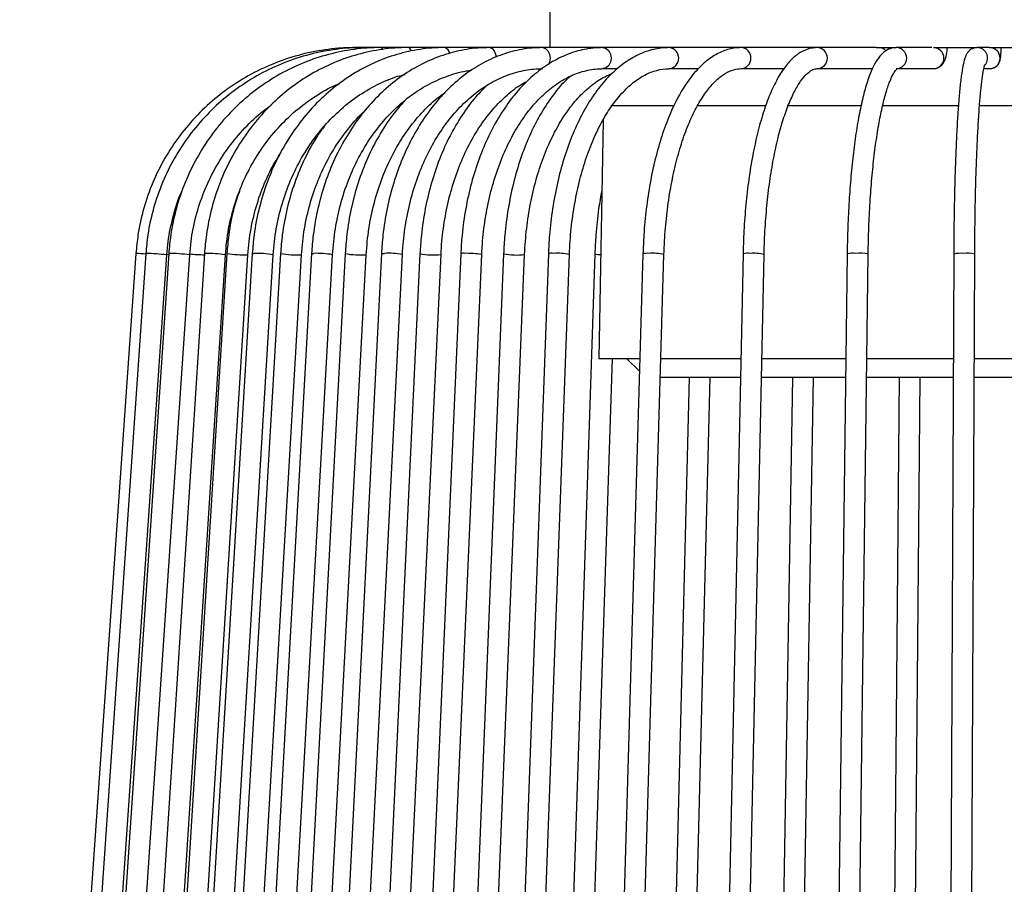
# Model space of a CAD drawing. Header units: millimetres. Extents: x 77 to 110, y 32 to 244.
# Tile 3 of 12: x 91.39 to 100.74, y 40.26 to 48.47. Entities that reach past the tile are written whole.
import ezdxf

# ---------------------------------------------------------------- set-up
doc = ezdxf.new("R2010")
doc.units = ezdxf.units.MM
doc.styles.add('SLDTEXTSTYLE0', font='TXT', dxfattribs={"width": 0.75})
doc.dimstyles.new('SLDDIMSTYLE0', dxfattribs={"dimtxt": 3.5, "dimasz": 3.302, "dimexe": 0, "dimexo": 0.0625, "dimgap": 0.875, "dimtad": 1, "dimlfac": 10, "dimrnd": 1e-09, "dimzin": 12, "dimdsep": 46, "dimtxsty": 'SLDTEXTSTYLE0', "dimsah": 1, "dimcen": 0.09, "dimadec": 0, "dimazin": 3, "dimtfac": 1, "dimtofl": 0, "dimtmove": 0, "dimatfit": 3, "dimfxl": 0, "dimfrac": 2, "dimtolj": 1, "dimtzin": 12, "dimarcsym": 0})

# ---------------------------------------------------------------- blocks, each defined once
blk = doc.blocks.new('_D')
at = {"color": 7, "linetype": 'Continuous', "lineweight": 0}
for p, q in [((97.1233, 202.0573), (80.7187, 202.0573)), ((81.7187, 32.0573), (81.7187, 202.0573)), ((93.5233, 32.0573), (80.7187, 32.0573))]:
    blk.add_line(p, q, dxfattribs=at)
at = {"color": 7, "linetype": 'Continuous', "lineweight": 18}
for points in [[(81.7187, 202.0573), (81.2107, 198.7553), (82.2267, 198.7553)], [(81.7187, 32.0573), (82.2267, 35.3593), (81.2107, 35.3593)]]:
    blk.add_solid(points, dxfattribs=at)
at = {"color": 7, "linetype": 'Continuous', "lineweight": 18, "insert": (77.207, 127.9344), "char_height": 3.5, "attachment_point": 1, "rotation": 90, "style": 'SLDTEXTSTYLE0'}
blk.add_mtext('1700,00', dxfattribs=at)

msp = doc.modelspace()

# ---------------------------------------------------------------- linework, layer by layer
at = {"color": 7, "linetype": 'Continuous', "lineweight": 25}
for p, q in [((96.4283, 48.9573), (96.4283, 48.2073)), ((94.6611, 48.2073), (94.5896, 48.2073)), ((94.8266, 48.2073), (94.6611, 48.2073)), ((95.0839, 48.2073), (94.8266, 48.2073)), ((95.4289, 48.2073), (95.0839, 48.2073)), ((95.8565, 48.2073), (95.4289, 48.2073)), ((96.36, 48.2073), (95.8565, 48.2073)), ((96.9321, 48.2073), (96.36, 48.2073)), ((97.5638, 48.2073), (96.9321, 48.2073)), ((98.2457, 48.2073), (97.5638, 48.2073)), ((98.9675, 48.2073), (98.2457, 48.2073)), ((99.5258, 48.2073), (98.9675, 48.2073)), ((99.5258, 48.2073), (99.7181, 48.2073)), ((100.0565, 48.2073), (99.7181, 48.2073)), ((100.0718, 48.2073), (100.4863, 48.2073)), ((100.5997, 48.2073), (100.4863, 48.2073)), ((100.6048, 48.2073), (101.1418, 48.2073)), ((96.9321, 48.0073), (97.0677, 48.0073)), ((97.5638, 48.0073), (97.8378, 48.0073)), ((98.2457, 48.0073), (98.6507, 48.0073)), ((98.9675, 48.0073), (99.4927, 48.0073)), ((99.7181, 48.0073), (100.0718, 48.0073)), ((100.5502, 48.0073), (100.6048, 48.0073)), ((97.0072, 47.6578), (97.5945, 47.6578)), ((97.8319, 47.6578), (98.4742, 47.6578)), ((98.6832, 47.6578), (99.3782, 47.6578)), ((99.5866, 47.6578), (100.3069, 47.6578)), ((100.5084, 47.6578), (101.2386, 47.6578)), ((96.9327, 47.5156), (96.8933, 45.2573)), ((92.4957, 46.2538), (91.7269, 35.2538)), ((92.5898, 46.2537), (91.8297, 35.2537)), ((92.0292, 35.2399), (92.7893, 46.2399)), ((92.8079, 46.2535), (92.0681, 35.2535)), ((92.2676, 35.2401), (93.0075, 46.2401)), ((93.1468, 46.2532), (92.4384, 35.2532)), ((92.4957, 46.2538), (92.4958, 46.2538)), ((92.5898, 46.2537), (92.591, 46.2538)), ((92.638, 35.2404), (93.3464, 46.2404)), ((93.36, 46.2531), (92.6714, 35.2531)), ((92.871, 35.2406), (93.5596, 46.2406)), ((93.6013, 46.2528), (92.9351, 35.2528)), ((93.1348, 35.2408), (93.8009, 46.2408)), ((93.8698, 46.2526), (93.2286, 35.2526)), ((93.4282, 35.241), (94.0694, 46.241)), ((94.1645, 46.2524), (93.5506, 35.2524)), ((93.7503, 35.2412), (94.3641, 46.2412)), ((94.4842, 46.2521), (93.9001, 35.2521)), ((94.0998, 35.2415), (94.6839, 46.2415)), ((94.8278, 46.2518), (94.2756, 35.2518)), ((94.4754, 35.2418), (95.0276, 46.2418)), ((95.194, 46.2515), (94.6758, 35.2515)), ((94.8756, 35.2421), (95.3938, 46.2421)), ((95.5814, 46.2512), (95.0991, 35.2512)), ((95.2989, 35.2424), (95.7812, 46.2424)), ((95.9884, 46.2508), (95.544, 35.2508)), ((95.7438, 35.2428), (96.1882, 46.2428)), ((96.4136, 46.2505), (96.0086, 35.2505)), ((96.2085, 35.2431), (96.6134, 46.2431)), ((96.8553, 46.2501), (96.4914, 35.2501)), ((97.3119, 46.2497), (96.9904, 35.2497)), ((97.1903, 35.2439), (97.5118, 46.2439)), ((98.2627, 46.2489), (98.0295, 35.2489)), ((98.2294, 35.2447), (98.4626, 46.2447)), ((99.2515, 46.2481), (99.1102, 35.2481)), ((99.3102, 35.2455), (99.4515, 46.2455)), ((100.2635, 46.2472), (100.2161, 35.2472)), ((100.4161, 35.2464), (100.4635, 46.2464)), ((96.6913, 35.2435), (97.0226, 45.2573)), ((96.8933, 45.2573), (97.2829, 45.2573)), ((97.1565, 45.2573), (97.2793, 45.1345)), ((97.483, 45.2573), (98.2417, 45.2573)), ((98.4417, 45.2573), (99.2388, 45.2573)), ((99.4388, 45.2573), (100.2592, 45.2573)), ((100.4592, 45.2573), (101.2874, 45.2573)), ((98.2378, 45.0755), (97.4777, 45.0755)), ((97.752, 45.0755), (97.5037, 35.2493)), ((97.7037, 35.2443), (97.952, 45.0755)), ((99.2365, 45.0755), (98.4378, 45.0755)), ((98.7333, 45.0755), (98.5657, 35.2485)), ((98.7656, 35.2451), (98.9333, 45.0755)), ((100.2584, 45.0755), (99.4365, 45.0755)), ((99.7455, 45.0755), (99.661, 35.2477)), ((99.861, 35.2459), (99.9455, 45.0755)), ((101.2882, 45.0755), (100.4584, 45.0755))]:
    msp.add_line(p, q, dxfattribs=at)
at = {"color": 7, "linetype": 'Continuous', "lineweight": 25, "flags": 128}
for points in [[(94.8266, 48.2073), (94.8371, 48.1997), (94.8426, 48.1886)], [(95.8565, 48.2073), (95.8795, 48.1997), (95.8991, 48.178), (95.9121, 48.1456), (95.9165, 48.116)], [(96.36, 48.2073), (96.3867, 48.1997), (96.4093, 48.178), (96.4244, 48.1456), (96.4297, 48.1073), (96.4244, 48.069), (96.4137, 48.0436)], [(96.9321, 48.2073), (96.9619, 48.1997), (96.9871, 48.178), (97.004, 48.1456), (97.01, 48.1073), (97.004, 48.069), (96.9871, 48.0366), (96.9619, 48.0149), (96.9325, 48.0073)], [(92.7899, 46.2449), (92.8008, 46.2441), (92.8072, 46.2437)], [(93.1468, 46.2532), (93.1468, 46.2532), (93.1547, 46.2538)], [(93.6013, 46.2528), (93.6021, 46.2532), (93.6147, 46.2538)], [(94.1645, 46.2524), (94.1677, 46.2532), (94.1847, 46.2538)], [(94.8278, 46.2518), (94.8349, 46.2532), (94.8561, 46.2538)]]:
    msp.add_lwpolyline(points, dxfattribs=at)
at = {"color": 7, "linetype": 'Continuous', "lineweight": 25}
for centre, radius, start, end in [((95.0667, 48.163), 0.0475, 13.81636, 68.76252), ((95.411, 48.1468), 0.0631, 3.25225, 73.54144), ((97.5506, 48.1072), 0.1009, 277.86801, 82.49692), ((98.2379, 48.1073), 0.1003, 274.98342, 85.54938), ((98.9636, 48.1073), 0.1001, 273.05292, 87.75803), ((99.5503, 48.1134), 0.0939, 40.93515, 89.54057), ((99.717, 48.1073), 0.1, 270.18607, 89.34443), ((100.0705, 48.1073), 0.1, 270.79183, 89.20817), ((100.4861, 48.1073), 0.1, 321.42635, 89.90493), ((100.6046, 48.1073), 0.1, 270.08753, 89.91247), ((91.7224, 34.1325), 12.1459, 85.91026, 86.34927), ((92.4106, 42.2492), 4.0086, 84.57896, 87.42104), ((92.7865, 44.4447), 1.809, 82.98332, 89.32114), ((93.2654, 49.3345), 3.0967, 265.2218, 267.7896), ((93.1421, 44.6962), 1.5577, 82.46431, 89.53581), ((93.5283, 47.3414), 1.1013, 261.2088, 271.62794), ((93.6278, 45.1035), 1.1504, 81.3465, 90.65385), ((94.0223, 47.1502), 0.9104, 260.3547, 272.96704), ((94.2136, 45.3777), 0.8766, 80.11091, 91.88988), ((94.625, 47.0168), 0.7775, 259.56907, 274.34775), ((94.8951, 45.5797), 0.6752, 78.68728, 93.31426), ((95.3249, 46.9044), 0.6658, 258.66194, 275.9372), ((95.6053, 46.1773), 0.0776, 80.01662, 107.93212), ((95.6477, 45.5006), 0.7537, 79.79972, 92.20299), ((96.113, 46.8564), 0.6183, 258.37227, 276.98789), ((96.4457, 46.1305), 0.1242, 82.94464, 105.01021), ((96.4946, 45.6383), 0.6164, 78.88168, 93.12267), ((96.9045, 46.4092), 0.1666, 252.82117, 272.05011), ((97.3535, 46.073), 0.1815, 84.72202, 103.23899), ((97.4065, 45.7553), 0.4998, 77.8359, 94.17069), ((98.3096, 46.0785), 0.1768, 82.57859, 105.38846), ((98.3653, 45.7874), 0.4675, 77.97967, 94.02976), ((99.3091, 46.0113), 0.2436, 84.31482, 103.65798), ((99.367, 45.886), 0.3693, 76.7655, 95.24744), ((100.3325, 45.9333), 0.3215, 85.57449, 102.40363), ((100.3909, 45.9712), 0.2845, 75.23314, 96.78397)]:
    msp.add_arc(centre, radius, start, end, dxfattribs=at)
for points, knots in [([(94.5896, 48.2073), (94.5435, 48.2064), (94.4115, 48.2037), (94.1949, 48.1749), (93.9449, 48.1114), (93.7046, 48.0173), (93.4775, 47.8945), (93.2672, 47.7449), (93.0768, 47.5706), (92.9091, 47.3743), (92.7667, 47.159), (92.6516, 46.9278), (92.5662, 46.6843), (92.5152, 46.4579), (92.5014, 46.3131), (92.4957, 46.2538)], [0, 0, 0, 0, 0.043989, 0.125709, 0.207466, 0.289222, 0.370979, 0.452736, 0.534494, 0.616251, 0.698009, 0.779767, 0.861526, 0.943285, 1, 1, 1, 1]), ([(94.6611, 48.2073), (94.6154, 48.2064), (94.4848, 48.2037), (94.2705, 48.1749), (94.0233, 48.1114), (93.7855, 48.0173), (93.5609, 47.8945), (93.3529, 47.7449), (93.1646, 47.5706), (92.9987, 47.3743), (92.8579, 47.159), (92.744, 46.9278), (92.6595, 46.6843), (92.609, 46.4579), (92.5954, 46.313), (92.5898, 46.2537)], [0, 0, 0, 0, 0.044001, 0.125698, 0.20743, 0.289164, 0.370902, 0.452645, 0.534396, 0.616154, 0.69792, 0.779695, 0.861477, 0.943266, 1, 1, 1, 1]), ([(94.8266, 48.2073), (94.782, 48.2064), (94.6547, 48.2037), (94.4459, 48.1749), (94.2049, 48.1113), (93.9732, 48.0172), (93.7544, 47.8945), (93.5516, 47.7449), (93.3681, 47.5706), (93.2064, 47.3743), (93.0692, 47.159), (92.9582, 46.9278), (92.8759, 46.6842), (92.8266, 46.4577), (92.8133, 46.3128), (92.8079, 46.2535)], [0, 0, 0, 0, 0.044029, 0.125666, 0.207338, 0.289017, 0.37071, 0.452423, 0.534161, 0.615926, 0.697717, 0.779533, 0.861373, 0.943232, 1, 1, 1, 1]), ([(95.0839, 48.2073), (95.041, 48.2064), (94.9187, 48.2037), (94.7182, 48.1748), (94.487, 48.1112), (94.2647, 48.0171), (94.0548, 47.8944), (93.8603, 47.7448), (93.6842, 47.5706), (93.5291, 47.3743), (93.3974, 47.1589), (93.2909, 46.9276), (93.2119, 46.6839), (93.1647, 46.4574), (93.152, 46.3125), (93.1468, 46.2532)], [0, 0, 0, 0, 0.044074, 0.125604, 0.207168, 0.288751, 0.370373, 0.452046, 0.533777, 0.615567, 0.697412, 0.779305, 0.86124, 0.943208, 1, 1, 1, 1]), ([(95.4289, 48.2073), (95.3883, 48.2064), (95.2727, 48.2037), (95.0833, 48.1747), (94.8652, 48.1111), (94.6556, 48.017), (94.4576, 47.8943), (94.2741, 47.7447), (94.108, 47.5705), (93.9617, 47.3741), (93.8375, 47.1586), (93.7371, 46.9272), (93.6626, 46.6834), (93.6181, 46.4569), (93.6062, 46.3121), (93.6013, 46.2528)], [0, 0, 0, 0, 0.044139, 0.125488, 0.206874, 0.288311, 0.369837, 0.451472, 0.533223, 0.615079, 0.697025, 0.779042, 0.861113, 0.943223, 1, 1, 1, 1]), ([(95.8565, 48.2073), (95.8186, 48.2063), (95.7113, 48.2037), (95.5357, 48.1746), (95.3337, 48.1109), (95.1397, 48.0168), (94.9565, 47.8941), (94.7867, 47.7445), (94.633, 47.5702), (94.4976, 47.3737), (94.3826, 47.158), (94.2898, 46.9265), (94.2209, 46.6825), (94.18, 46.4561), (94.169, 46.3114), (94.1645, 46.2524)], [0, 0, 0, 0, 0.044225, 0.125279, 0.206381, 0.287602, 0.369013, 0.450641, 0.532472, 0.614468, 0.696586, 0.778784, 0.861031, 0.943309, 1, 1, 1, 1]), ([(96.36, 48.2073), (96.3254, 48.2063), (96.2278, 48.2036), (96.0682, 48.1744), (95.8853, 48.1107), (95.7096, 48.0166), (95.5438, 47.8939), (95.3901, 47.7442), (95.2509, 47.5697), (95.1284, 47.373), (95.0245, 47.157), (94.9407, 46.9252), (94.8786, 46.6811), (94.8418, 46.4549), (94.8319, 46.3106), (94.8278, 46.2518)], [0, 0, 0, 0, 0.044338, 0.124902, 0.205549, 0.286461, 0.367763, 0.449465, 0.531493, 0.613745, 0.696125, 0.778564, 0.861015, 0.943462, 1, 1, 1, 1]), ([(96.9321, 48.2073), (96.901, 48.2063), (96.8142, 48.2036), (96.6726, 48.174), (96.5112, 48.1102), (96.3565, 48.0162), (96.2104, 47.8936), (96.0749, 47.7438), (95.9524, 47.5689), (95.8446, 47.3717), (95.7534, 47.1555), (95.6799, 46.9235), (95.6256, 46.6794), (95.5935, 46.4536), (95.5848, 46.3096), (95.5814, 46.2512)], [0, 0, 0, 0, 0.044484, 0.124215, 0.204116, 0.284603, 0.365866, 0.447822, 0.530247, 0.612911, 0.695644, 0.778347, 0.860998, 0.9436, 1, 1, 1, 1]), ([(97.5638, 48.2073), (97.5365, 48.2063), (97.4613, 48.2034), (97.3394, 48.1734), (97.2018, 48.1096), (97.0701, 48.0158), (96.9458, 47.8933), (96.8306, 47.7431), (96.7265, 47.5677), (96.6353, 47.3701), (96.5583, 47.1537), (96.4964, 46.9219), (96.4508, 46.6781), (96.4237, 46.4526), (96.4165, 46.3088), (96.4136, 46.2505)], [0, 0, 0, 0, 0.044679, 0.122924, 0.201565, 0.281504, 0.362959, 0.445531, 0.528652, 0.611874, 0.694985, 0.777946, 0.86077, 0.943493, 1, 1, 1, 1]), ([(98.2457, 48.2073), (98.2221, 48.2062), (98.1588, 48.2032), (98.0575, 48.1722), (97.9458, 48.1087), (97.8394, 48.0157), (97.7388, 47.8934), (97.6456, 47.7427), (97.5619, 47.5668), (97.4888, 47.3691), (97.4274, 47.153), (97.3781, 46.9219), (97.3417, 46.6789), (97.32, 46.4532), (97.3143, 46.3089), (97.3119, 46.2497)], [0, 0, 0, 0, 0.0449561, 0.1203713, 0.1967844, 0.2761259, 0.3583967, 0.442244, 0.5263483, 0.6101478, 0.6935964, 0.7767534, 0.859696, 0.9424941, 1, 1, 1, 1]), ([(98.9675, 48.2073), (98.9469, 48.2059), (98.8948, 48.2025), (98.8148, 48.1697), (98.7314, 48.1077), (98.6524, 48.017), (98.5773, 47.8955), (98.508, 47.7447), (98.4463, 47.5691), (98.3929, 47.3727), (98.348, 47.1583), (98.312, 46.9288), (98.2852, 46.6875), (98.2689, 46.4593), (98.2645, 46.3117), (98.2627, 46.2489)], [0, 0, 0, 0, 0.04541, 0.114961, 0.187113, 0.266092, 0.35076, 0.4367, 0.521757, 0.605975, 0.689604, 0.772845, 0.855835, 0.938669, 1, 1, 1, 1]), ([(99.7181, 48.2073), (99.6982, 48.2051), (99.6541, 48.2002), (99.597, 48.1637), (99.5456, 48.1081), (99.4966, 48.0249), (99.4492, 47.9076), (99.4055, 47.7586), (99.3675, 47.5874), (99.3346, 47.3961), (99.3069, 47.1864), (99.2843, 46.961), (99.2673, 46.7229), (99.256, 46.4841), (99.253, 46.3239), (99.2515, 46.2481)], [0, 0, 0, 0, 0.046465, 0.102751, 0.165272, 0.244069, 0.335286, 0.423223, 0.508672, 0.592888, 0.676453, 0.759648, 0.842623, 0.925467, 1, 1, 1, 1]), ([(100.0718, 48.0073), (100.0861, 48.009), (100.1121, 48.012), (100.143, 48.0322), (100.1643, 48.0562), (100.1807, 48.0866), (100.1933, 48.1291), (100.2017, 48.1709), (100.2035, 48.2034), (100.2037, 48.2073)], [0, 0, 0, 0, 0.139976, 0.255492, 0.365452, 0.489414, 0.6856, 0.962015, 1, 1, 1, 1]), ([(100.4863, 48.2073), (100.4657, 48.2033), (100.4275, 48.196), (100.3972, 48.1637), (100.38, 48.1358), (100.365, 48.0966), (100.3508, 48.0378), (100.3354, 47.9412), (100.3211, 47.8158), (100.308, 47.6621), (100.2965, 47.4863), (100.2865, 47.2897), (100.2781, 47.0752), (100.2715, 46.8458), (100.2667, 46.605), (100.2643, 46.4035), (100.2637, 46.2835), (100.2635, 46.2472)], [0, 0, 0, 0, 0.031059, 0.057578, 0.088194, 0.132339, 0.213688, 0.29581, 0.382714, 0.46704, 0.550459, 0.633483, 0.716305, 0.799015, 0.881659, 0.964265, 1, 1, 1, 1]), ([(100.6048, 48.0073), (100.6176, 48.0087), (100.6405, 48.0112), (100.6677, 48.0278), (100.6855, 48.0461), (100.6965, 48.0644), (100.7026, 48.0804), (100.7066, 48.096), (100.7104, 48.1201), (100.7135, 48.154), (100.7148, 48.1933), (100.7152, 48.2073)], [0, 0, 0, 0, 0.118585, 0.211365, 0.290208, 0.35929, 0.420224, 0.484697, 0.59673, 0.856548, 1, 1, 1, 1]), ([(94.3641, 46.2412), (94.3672, 46.2833), (94.376, 46.4065), (94.4093, 46.6079), (94.4717, 46.8395), (94.5573, 47.0588), (94.6641, 47.2623), (94.7904, 47.4466), (94.9339, 47.6087), (95.0924, 47.746), (95.2632, 47.8571), (95.4438, 47.9373), (95.5855, 47.9818), (95.6665, 47.9899), (95.6841, 47.9917)], [0, 0, 0, 0, 0.047932, 0.140332, 0.232752, 0.325151, 0.417538, 0.509935, 0.602385, 0.694949, 0.787712, 0.880766, 0.974184, 1, 1, 1, 1]), ([(95.0276, 46.2418), (95.0303, 46.284), (95.0383, 46.4074), (95.0683, 46.6091), (95.1243, 46.8407), (95.201, 47.0599), (95.2966, 47.2632), (95.4095, 47.4472), (95.5376, 47.6088), (95.6785, 47.7457), (95.8301, 47.8558), (95.9899, 47.9377), (96.1533, 47.989), (96.2776, 48.0061), (96.3458, 48.0071), (96.36, 48.0073)], [0, 0, 0, 0, 0.044262, 0.129279, 0.214294, 0.299254, 0.384158, 0.469024, 0.553883, 0.638808, 0.723925, 0.809411, 0.895459, 0.978256, 1, 1, 1, 1]), ([(95.7812, 46.2424), (95.7836, 46.2849), (95.7905, 46.4086), (95.8167, 46.6106), (95.8656, 46.8425), (95.9325, 47.0619), (96.0157, 47.2652), (96.1137, 47.4488), (96.2245, 47.61), (96.3461, 47.7462), (96.4761, 47.8555), (96.6123, 47.9367), (96.7514, 47.9881), (96.8585, 48.0059), (96.9184, 48.007), (96.9321, 48.0073)], [0, 0, 0, 0, 0.044324, 0.129189, 0.21403, 0.298773, 0.383395, 0.467889, 0.55228, 0.63664, 0.721101, 0.805947, 0.891606, 0.975342, 1, 1, 1, 1]), ([(96.6134, 46.2431), (96.6155, 46.2858), (96.6213, 46.4099), (96.6434, 46.6126), (96.6845, 46.845), (96.7406, 47.0649), (96.8104, 47.2685), (96.8924, 47.4522), (96.9848, 47.613), (97.0856, 47.7485), (97.1924, 47.8566), (97.3029, 47.9365), (97.4155, 47.9876), (97.5024, 48.0058), (97.552, 48.007), (97.5638, 48.0073)], [0, 0, 0, 0, 0.044374, 0.129115, 0.213816, 0.298381, 0.382761, 0.466908, 0.550796, 0.634451, 0.718019, 0.80176, 0.886369, 0.973002, 1, 1, 1, 1]), ([(97.5118, 46.2439), (97.5134, 46.2868), (97.5181, 46.4115), (97.5357, 46.615), (97.5684, 46.8483), (97.613, 47.0691), (97.6685, 47.2735), (97.7337, 47.4578), (97.8069, 47.6188), (97.8861, 47.7538), (97.9692, 47.8607), (98.0532, 47.9385), (98.1356, 47.9872), (98.1985, 48.0054), (98.235, 48.0069), (98.2457, 48.0073)], [0, 0, 0, 0, 0.044397, 0.129028, 0.213611, 0.298041, 0.382243, 0.466131, 0.549603, 0.632568, 0.715007, 0.797176, 0.87966, 0.964391, 1, 1, 1, 1]), ([(98.4626, 46.2447), (98.4638, 46.2878), (98.4672, 46.4132), (98.48, 46.6177), (98.5039, 46.8524), (98.5364, 47.0745), (98.5769, 47.2802), (98.6244, 47.4658), (98.6778, 47.628), (98.7354, 47.7637), (98.795, 47.8702), (98.8536, 47.9458), (98.9069, 47.9903), (98.9428, 48.0056), (98.9607, 48.0068), (98.9675, 48.0073)], [0, 0, 0, 0, 0.044372, 0.128864, 0.213318, 0.297628, 0.381714, 0.465465, 0.548725, 0.631268, 0.712801, 0.793048, 0.872235, 0.951872, 1, 1, 1, 1]), ([(99.4515, 46.2455), (99.4522, 46.2889), (99.4543, 46.415), (99.4621, 46.6208), (99.4767, 46.857), (99.4965, 47.0808), (99.5213, 47.2885), (99.5504, 47.4763), (99.5833, 47.641), (99.6189, 47.7792), (99.6555, 47.8878), (99.6906, 47.9612), (99.7173, 48.0022), (99.7332, 48.0103), (99.7292, 48.0095), (99.7291, 48.0095)], [0, 0, 0, 0, 0.0474853, 0.1378689, 0.2282369, 0.3184944, 0.408574, 0.4983741, 0.5877296, 0.6763568, 0.7637437, 0.8489571, 0.9213307, 0.9980589, 1, 1, 1, 1]), ([(100.4635, 46.2464), (100.4637, 46.2901), (100.4644, 46.4169), (100.467, 46.6241), (100.4719, 46.862), (100.4787, 47.0879), (100.4871, 47.2979), (100.497, 47.4888), (100.5082, 47.6571), (100.5206, 47.8002), (100.5336, 47.9145), (100.5467, 47.9944), (100.5552, 48.0346), (100.5625, 48.0507), (100.5606, 48.0475), (100.5605, 48.0473)], [0, 0, 0, 0, 0.048362, 0.140417, 0.232495, 0.324531, 0.4165, 0.50836, 0.600038, 0.691396, 0.782135, 0.871529, 0.943766, 0.996837, 1, 1, 1, 1]), ([(93.8009, 46.2408), (93.8042, 46.2827), (93.8138, 46.4057), (93.8499, 46.6071), (93.9178, 46.8388), (94.0111, 47.0583), (94.1275, 47.2621), (94.2654, 47.4467), (94.4224, 47.6091), (94.5958, 47.7473), (94.7833, 47.8564), (94.9369, 47.9252), (95.0288, 47.9468), (95.0523, 47.9523)], [0, 0, 0, 0, 0.052311, 0.153526, 0.254779, 0.356032, 0.457302, 0.558614, 0.659999, 0.761499, 0.863157, 0.965012, 1, 1, 1, 1]), ([(95.3938, 46.2421), (95.3964, 46.2844), (95.4038, 46.408), (95.432, 46.6098), (95.4845, 46.8415), (95.5564, 47.0608), (95.646, 47.2641), (95.7516, 47.4478), (95.8712, 47.6095), (96.0029, 47.7447), (96.1169, 47.838), (96.1881, 47.8752), (96.21, 47.8866)], [0, 0, 0, 0, 0.058261, 0.16998, 0.281682, 0.393284, 0.50477, 0.616152, 0.72748, 0.838832, 0.950399, 1, 1, 1, 1]), ([(96.6235, 47.9356), (96.6063, 47.9207), (96.5431, 47.8655), (96.4451, 47.7424), (96.331, 47.5686), (96.2314, 47.3709), (96.1471, 47.1546), (96.0793, 46.9226), (96.0292, 46.6787), (95.9995, 46.453), (95.9916, 46.3092), (95.9884, 46.2508)], [0, 0, 0, 0, 0.045938, 0.169362, 0.293575, 0.4181, 0.5426, 0.666973, 0.791206, 0.915326, 1, 1, 1, 1]), ([(96.1882, 46.2428), (96.1904, 46.2853), (96.1969, 46.4092), (96.2211, 46.6116), (96.2661, 46.8437), (96.3277, 47.0633), (96.4043, 47.2666), (96.4944, 47.4503), (96.5962, 47.6112), (96.7075, 47.7473), (96.826, 47.8549), (96.931, 47.927), (96.9963, 47.9513), (97.0198, 47.9601)], [0, 0, 0, 0, 0.052097, 0.151705, 0.251274, 0.350704, 0.449953, 0.54899, 0.647818, 0.746515, 0.84523, 0.944318, 1, 1, 1, 1]), ([(93.3464, 46.2404), (93.3498, 46.2822), (93.36, 46.4052), (93.3986, 46.6065), (93.471, 46.8384), (93.5705, 47.0582), (93.6949, 47.2623), (93.8423, 47.4471), (94.01, 47.6104), (94.1965, 47.7461), (94.3387, 47.8317), (94.4205, 47.8625), (94.4317, 47.8668)], [0, 0, 0, 0, 0.059295, 0.174423, 0.289604, 0.404797, 0.520019, 0.635288, 0.750624, 0.86605, 0.981583, 1, 1, 1, 1]), ([(95.8341, 47.8524), (95.7973, 47.8161), (95.7112, 47.7313), (95.5921, 47.5688), (95.4764, 47.3726), (95.3788, 47.1563), (95.2999, 46.9244), (95.2416, 46.6803), (95.2071, 46.4543), (95.1978, 46.3101), (95.194, 46.2515)], [0, 0, 0, 0, 0.100194, 0.234352, 0.368904, 0.503639, 0.638408, 0.773148, 0.907849, 1, 1, 1, 1]), ([(95.0459, 47.6996), (95.0078, 47.6563), (94.9196, 47.5562), (94.802, 47.3729), (94.692, 47.1577), (94.6036, 46.9259), (94.5379, 46.6819), (94.499, 46.4555), (94.4885, 46.311), (94.4842, 46.2521)], [0, 0, 0, 0, 0.118039, 0.272777, 0.427758, 0.582881, 0.738075, 0.893297, 1, 1, 1, 1]), ([(94.6839, 46.2415), (94.6868, 46.2837), (94.6952, 46.4069), (94.727, 46.6084), (94.7863, 46.84), (94.8675, 47.0593), (94.9689, 47.2626), (95.0886, 47.4471), (95.2252, 47.6075), (95.3415, 47.7195), (95.4147, 47.7679), (95.4341, 47.7806)], [0, 0, 0, 0, 0.065977, 0.19293, 0.319895, 0.446807, 0.573677, 0.700527, 0.827416, 0.954445, 1, 1, 1, 1]), ([(93.0075, 46.2401), (93.0111, 46.2818), (93.0217, 46.4048), (93.062, 46.6062), (93.1378, 46.8384), (93.2422, 47.0583), (93.3724, 47.2629), (93.5278, 47.4467), (93.6654, 47.5802), (93.7562, 47.6424), (93.7815, 47.6597)], [0, 0, 0, 0, 0.074365, 0.21917, 0.364049, 0.508942, 0.65386, 0.798816, 0.94382, 1, 1, 1, 1]), ([(94.0694, 46.241), (94.0726, 46.283), (94.0818, 46.4061), (94.1166, 46.6074), (94.1819, 46.8391), (94.2715, 47.0584), (94.383, 47.2626), (94.5167, 47.4447), (94.6147, 47.5601), (94.6711, 47.6067), (94.6724, 47.6077)], [0, 0, 0, 0, 0.079138, 0.231979, 0.384868, 0.53774, 0.690621, 0.843547, 0.99658, 1, 1, 1, 1]), ([(94.2845, 47.4595), (94.2629, 47.4304), (94.1933, 47.3367), (94.0981, 47.1577), (94.0004, 46.9271), (93.9288, 46.6829), (93.886, 46.4565), (93.8745, 46.3118), (93.8698, 46.2526)], [0, 0, 0, 0, 0.087741, 0.281985, 0.476414, 0.670972, 0.865618, 1, 1, 1, 1]), ([(93.5596, 46.2406), (93.5629, 46.2824), (93.5729, 46.4054), (93.6102, 46.6068), (93.681, 46.8382), (93.7688, 47.0439), (93.8432, 47.1633), (93.876, 47.2159)], [0, 0, 0, 0, 0.119812, 0.35205, 0.584386, 0.816738, 1, 1, 1, 1]), ([(92.7893, 46.2399), (92.793, 46.2816), (92.8037, 46.4046), (92.8472, 46.6051), (92.8968, 46.7731), (92.9377, 46.8557), (92.9425, 46.8653)], [0, 0, 0, 0, 0.193747, 0.571777, 0.950001, 1, 1, 1, 1]), ([(93.4788, 46.8436), (93.4607, 46.7902), (93.4155, 46.6562), (93.3778, 46.457), (93.3651, 46.3123), (93.36, 46.2531)], [0, 0, 0, 0, 0.281561, 0.706098, 1, 1, 1, 1]), ([(96.9211, 46.8533), (96.9105, 46.7948), (96.8853, 46.656), (96.8646, 46.4524), (96.858, 46.3086), (96.8553, 46.2501)], [0, 0, 0, 0, 0.302012, 0.715901, 1, 1, 1, 1])]:
    msp.add_open_spline(points, degree=3, knots=knots, dxfattribs=at)

# ---------------------------------------------------------------- dimensions: what is measured, and where the dimension line sits
at = {"color": 7, "linetype": 'Continuous', "lineweight": 18}
dim = msp.add_linear_dim(base=(81.7187, 202.0573), p1=(94.5233, 32.0573), p2=(98.1233, 202.0573), angle=90, dimstyle='SLDDIMSTYLE0', dxfattribs=at)
dim.commit()
dim.dimension.update_dxf_attribs({"geometry": '_D', "text_midpoint": (81.7187, 136.3393), "dimtype": 160})

doc.saveas('drawing.dxf')
